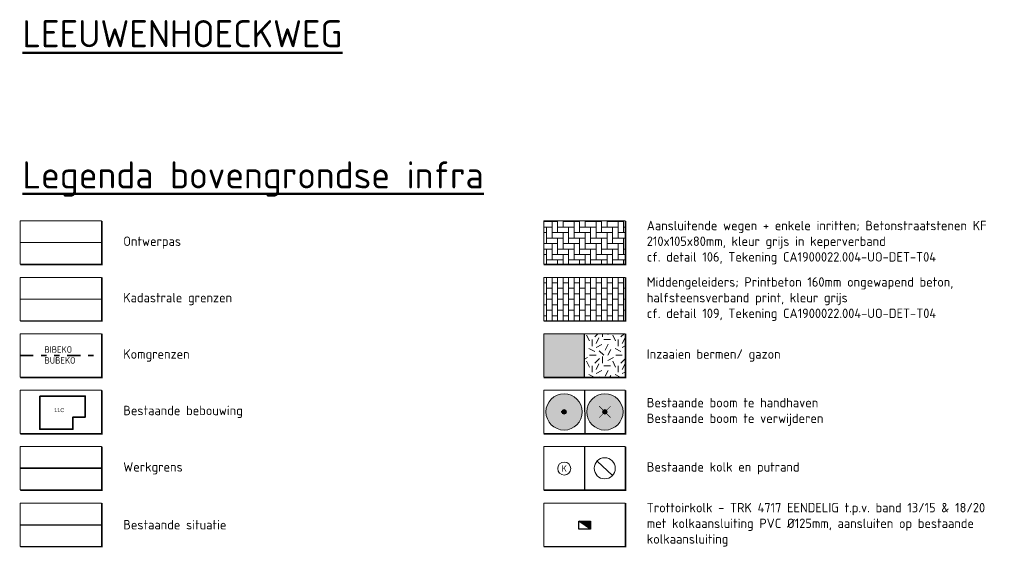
# Model space of a CAD drawing. Header units: metres. Extents: x 163543 to 168130, y 402678 to 405437.
# Tile 223 of 256: x 167416 to 167454, y 403684 to 403704. Entities that reach past the tile are written whole.
import ezdxf
from ezdxf.enums import TextEntityAlignment as Align

# ---------------------------------------------------------------- set-up
doc = ezdxf.new("R2010")
doc.units = ezdxf.units.M
doc.linetypes.add('X-CA190022.004-UO-TXT_Legenda$0$AL-TEKENBLADGRENS', pattern=[11.5, 2.5, -1.5, 1, -1.5, 1, -1.5, 2.5])
doc.linetypes.add('X-CA190022.004-UO-TXT_Legenda$0$AM-AS', pattern=[16, 10, -2, 2, -2])
doc.layers.get('0').update_dxf_attribs({"lineweight": 25})
doc.layers.add('X-CA190022.004-UO-TXT_Legenda$0$B-WE-GR-BOOM-S AFKOMSTIG UIT DTM_v0.4', color=252, linetype='Continuous')
doc.layers.add('X-CA190022.004-UO-TXT_Legenda$0$V-WE-GR-BOOM-S', color=1, linetype='Continuous')
for name, color, linetype, lineweight in [('X-CA190022.004-UO-TXT_Legenda$0$B-WE-KG-GRENS_PERCEEL-GV', 150, 'Continuous', 9), ('X-CA190022.004-UO-TXT_Legenda$0$GE_4502_GBKN_Huisnummer_Lijn_GEM', 202, 'Continuous', 0), ('X-CA190022.004-UO-TXT_Legenda$0$GE_601_PNDgrondvlakpand_Vlak_MV_GEM', 34, 'Continuous', 35), ('X-CA190022.004-UO-TXT_Legenda$0$KOLK INMETING', 251, 'Continuous', 18), ('X-CA190022.004-UO-TXT_Legenda$0$N-WE-AM-AS_WEG-G', 10, 'X-CA190022.004-UO-TXT_Legenda$0$AM-AS', 18), ('X-CA190022.004-UO-TXT_Legenda$0$N-WE-KG-GRENS_SYSTEEMGRENS-G', 7, 'X-CA190022.004-UO-TXT_Legenda$0$KG-OG', 35), ('X-CA190022.004-UO-TXT_Legenda$0$N-WE-RI-HWA_KOLK-S-COMBI 5-20 BAND', 150, 'Continuous', 25), ('X-CA190022.004-UO-TXT_Legenda$0$N-WE-VH-VERHARDING_BETONSTRAATSTEEN-A-200', 252, 'Continuous', 18), ('X-CA190022.004-UO-TXT_Legenda$0$PUTRANDEN BGT', 251, 'Continuous', 0), ('X-CA190022.004-UO-TXT_Legenda$0$X-XX-AL-LEGENDA-G', 7, 'Continuous', 18), ('X-CA190022.004-UO-TXT_Legenda$0$X-XX-AL-LEGENDA-T50', 7, 'Continuous', 50), ('X-CA190022.004-UO-TXT_Legenda$0$X-XX-AL-T18', 7, 'Continuous', 18), ('X-CA190022.004-UO-TXT_Legenda$0$X-XX-AL-VERWIJZING_KOMGRENS-G', 242, 'X-CA190022.004-UO-TXT_Legenda$0$AL-TEKENBLADGRENS', 35)]:
    doc.layers.add(name, color=color, linetype=linetype, lineweight=lineweight)
doc.layers.add('X-CA190022.004-UO-TXT_Legenda$0$N-GV-GR-GRAS-A-200', color=62, linetype='Continuous', lineweight=18, transparency=0.5)
doc.layers.add('X-CA190022.004-UO-TXT_Legenda$0$N-WE-GR-GROENSTROOK-A', color=62, linetype='Continuous', lineweight=18, transparency=0.5)
doc.styles.add('X-CA190022.004-UO-TXT_Legenda$0$BGT_NAR', font='arial.ttf', dxfattribs={"height": 1})
doc.styles.add('X-CA190022.004-UO-TXT_Legenda$0$ISOCPEUR 9 PT', font='isocpeur.ttf', dxfattribs={"height": 2.4402})
doc.styles.add('X-CA190022.004-UO-TXT_Legenda$0$NLCS-ISO-M200-T18', font='NLCS-ISO.ttf', dxfattribs={"height": 0.36})
doc.styles.add('X-CA190022.004-UO-TXT_Legenda$0$NLCS-ISO-M200-T35', font='NLCS-ISO.ttf', dxfattribs={"height": 0.7})
doc.styles.add('X-CA190022.004-UO-TXT_Legenda$0$NLCS-ISO-M500-T50', font='NLCS-ISO.ttf', dxfattribs={"height": 2.5})
doc.linetypes.add('X-CA190022.004-UO-TXT_Legenda$0$KG-OG', pattern='A,5.5,-1.5,[2,NLCS.SHX,S=0.5,R=0,X=0,Y=0],-1.5', length=8.5)

# ---------------------------------------------------------------- blocks, each defined once
blk = doc.blocks.new('X-CA190022.004-UO-TXT_Legenda$0$IMGEOInspectierioolput')
at = {"flags": 128}
blk.add_lwpolyline([(-8.2, 7.7), (8.2, -7.7)], dxfattribs=at)
blk.add_circle((0, 0), 11.2)
blk = doc.blocks.new('X-CA190022.004-UO-TXT_Legenda$0$kolk 1.03')
blk.add_circle((0, 0), 0.25)
at = {"insert": (0, 0), "char_height": 0.244, "attachment_point": 5, "style": 'X-CA190022.004-UO-TXT_Legenda$0$ISOCPEUR 9 PT'}
blk.add_mtext_dynamic_manual_height_columns('K', width=0.25229, gutter_width=12.201, heights=[0], dxfattribs=at)
blk = doc.blocks.new('X-CA190022.004-UO-TXT_Legenda$0$SGR-BOOM_01-SO')
at = {"linetype": 'ByBlock', "lineweight": 18}
h = blk.add_hatch(color=0, dxfattribs=at)
h.dxf.hatch_style = 1
edge = h.paths.add_edge_path()
edge.add_arc((0, 0), 0.25, 0, 360)
at = {"color": 0, "linetype": 'ByBlock', "lineweight": 18}
for radius in [2, 0.25]:
    blk.add_circle((0, 0), radius, dxfattribs=at)
blk = doc.blocks.new('X-CA190022.004-UO-TXT_Legenda$0$IMGEOBoom')
at = {"transparency": 33554457}
h = blk.add_hatch(color=256, dxfattribs=at)
h.dxf.hatch_style = 1
edge = h.paths.add_edge_path()
edge.add_arc((0, 0), 100, 0, 360)
edge = h.paths.add_edge_path(flags=17)
edge.add_arc((0, 0), 12.5, 0, 360)
h = blk.add_hatch()
h.set_pattern_fill('ANGLE', color=256)
h.set_pattern_definition([(0, (0, 0), (0, 6.985), [5.08, -1.905]), (90, (0, 0), (-6.985, 4e-16), [5.08, -1.905])])
edge = h.paths.add_edge_path(flags=17)
edge.add_arc((0, 0), 12.5, 0, 360)
at = {"layer": 'X-CA190022.004-UO-TXT_Legenda$0$N-GV-GR-GRAS-A-200'}
h = blk.add_hatch(color=256, dxfattribs=at)
h.dxf.hatch_style = 1
edge = h.paths.add_edge_path(flags=17)
edge.add_arc((0, 0), 12.5, 0, 360)
at = {"xscale": 50, "yscale": 50, "zscale": 50}
blk.add_blockref('X-CA190022.004-UO-TXT_Legenda$0$SGR-BOOM_01-SO', (0, 0), dxfattribs=at)
blk = doc.blocks.new('X-CA190022.004-UO-TXT_Legenda$0$Te verwijderen boom')
at = {"ltscale": 0.1, "const_width": 0.05, "flags": 128}
for points in [[(-0.53, 0.53), (0.53, -0.53)], [(0.53, 0.53), (-0.53, -0.53)]]:
    blk.add_lwpolyline(points, dxfattribs=at)
blk = doc.blocks.new('X-CA190022.004-UO-TXT_Legenda$0$N-SRI-KOLK_TROTTOIR-SO')
blk.add_hatch(color=256).paths.add_polyline_path([(1.125, 1.5), (-1.125, 1.5), (-1.125, 0)])
blk.add_line((-1.125, 0), (1.125, 1.5))
at = {"flags": 128}
blk.add_lwpolyline([(-1.125, 0), (1.125, 0), (1.125, 1.5), (-1.125, 1.5)], close=True, dxfattribs=at)
blk = doc.blocks.new('X-CA190022.004-UO-TXT_Legenda$0$blokje legenda')
at = {"layer": 'X-CA190022.004-UO-TXT_Legenda$0$X-XX-AL-LEGENDA-G', "const_width": 0.1, "flags": 128}
blk.add_lwpolyline([(7.55, 0), (7.55, -4.05), (0, -4.05)], dxfattribs=at)
at = {"layer": 'X-CA190022.004-UO-TXT_Legenda$0$X-XX-AL-LEGENDA-G', "flags": 128}
blk.add_lwpolyline([(0, 0), (0, -4), (7.5, -4), (7.5, 0)], close=True, dxfattribs=at)

msp = doc.modelspace()

# ---------------------------------------------------------------- hatches: boundary and pattern name
at = {"layer": 'X-CA190022.004-UO-TXT_Legenda$0$N-GV-GR-GRAS-A-200'}
h = msp.add_hatch(dxfattribs=at)
h.set_pattern_fill('AGR-GRAS_02-SO', color=256, scale=0.1, pattern_type=2)
h.set_pattern_definition([(0, (-0.0556, 267.2943), (1, 1), [0.25, -0.75]), (0, (0.4944, 267.8943), (1, 1), [0.25, -0.75]), (90, (0.0444, 267.6443), (-1, 1), [0.25, -0.75]), (90, (0.4444, 267.9943), (-1, 1), [0.25, -0.75]), (45, (0.1444, 267.9943), (0, 1), [0.25, -1.164213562]), (135, (0.4944, 267.2943), (-1, 0), [0.25, -1.164213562]), (26.5650512, (0.19438, 267.59433), (1, 4e-10), [0.25, -1.986067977]), (26.5650512, (0.64438, 268.09433), (1, 4e-10), [0.25, -1.986067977]), (63.43494882, (0.64438, 267.29433), (5e-11, 1), [0.25, -1.986067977]), (63.43494882, (0.19438, 267.74433), (5e-11, 1), [0.25, -1.986067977]), (63.43494882, (0.54438, 267.49433), (5e-11, 1), [0.25, -1.986067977]), (116.5650512, (-0.05562, 267.84433), (-4e-10, 1), [0.25, -1.986067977]), (153.43494882, (0.14438, 267.44433), (-1, 5e-11), [0.25, -1.986067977])])
h.paths.add_polyline_path([(167437.75, 403690.459), (167439.306, 403690.459), (167439.306, 403692.118), (167437.75, 403692.118)])
at = {"layer": 'X-CA190022.004-UO-TXT_Legenda$0$N-WE-GR-GROENSTROOK-A'}
h = msp.add_hatch(color=256, dxfattribs=at)
h.dxf.hatch_style = 1
h.paths.add_polyline_path([(167437.75, 403690.459), (167437.75, 403692.118), (167436.195, 403692.118), (167436.195, 403690.459)])
at = {"layer": 'X-CA190022.004-UO-TXT_Legenda$0$N-WE-VH-VERHARDING_BETONSTRAATSTEEN-A-200'}
h = msp.add_hatch(dxfattribs=at)
h.set_pattern_fill('AVH-BSS_KEIFORMAAT_KEPER', color=256, scale=2, pattern_type=2)
h.set_pattern_definition([(0, (-0.05562, 252.18217), (0.21, 0.21), [0.63, -0.21]), (270, (-0.05562, 252.60217), (0.21, 0.21), [0.63, -0.21])])
h.paths.add_polyline_path([(167439.306, 403696.435), (167436.195, 403696.435), (167436.195, 403694.776), (167439.306, 403694.776)])
at = {"layer": 'X-CA190022.004-UO-TXT_Legenda$0$N-WE-VH-VERHARDING_BETONSTRAATSTEEN-A-200', "ltscale": 2}
h = msp.add_hatch(dxfattribs=at)
h.set_pattern_fill('AVH-BSS_KEIFORMAAT_HALFST', color=256, scale=2, pattern_type=2)
h.set_pattern_definition([(0, (-0.05562, 258.65881), (0.21, 0.21), [0.21, -0.21]), (90, (-0.05562, 258.65881), (-0.21, 1e-17), [])])
h.paths.add_polyline_path([(167436.195, 403694.276), (167436.195, 403692.618), (167439.306, 403692.618), (167439.306, 403694.276)])

# ---------------------------------------------------------------- linework, layer by layer
at = {"flags": 128}
msp.add_lwpolyline([(167437.75, 403690.438), (167437.75, 403692.118)], dxfattribs=at)
at = {"color": 7, "flags": 128}
for points in [[(167437.75, 403689.959), (167437.761, 403688.279)], [(167437.75, 403687.8), (167437.75, 403686.141)]]:
    msp.add_lwpolyline(points, dxfattribs=at)
at = {"color": 253, "flags": 128}
msp.add_lwpolyline([(167416.168, 403684.811), (167419.299, 403684.801)], dxfattribs=at)
at = {"layer": 'X-CA190022.004-UO-TXT_Legenda$0$B-WE-KG-GRENS_PERCEEL-GV', "flags": 128}
msp.add_lwpolyline([(167416.168, 403693.447), (167419.279, 403693.447)], dxfattribs=at)
at = {"layer": 'X-CA190022.004-UO-TXT_Legenda$0$GE_601_PNDgrondvlakpand_Vlak_MV_GEM', "flags": 128}
msp.add_lwpolyline([(167416.917, 403689.732), (167416.917, 403688.466), (167418.183, 403688.466), (167418.183, 403688.931), (167418.656, 403688.931), (167418.656, 403689.732)], close=True, dxfattribs=at)
at = {"layer": 'X-CA190022.004-UO-TXT_Legenda$0$N-WE-AM-AS_WEG-G', "ltscale": 0.4, "flags": 128}
msp.add_lwpolyline([(167416.168, 403695.606), (167419.279, 403695.606)], dxfattribs=at)
at = {"layer": 'X-CA190022.004-UO-TXT_Legenda$0$N-WE-KG-GRENS_SYSTEEMGRENS-G', "ltscale": 0.35, "flags": 128}
msp.add_lwpolyline([(167416.168, 403686.97), (167419.279, 403686.97)], dxfattribs=at)
at = {"layer": 'X-CA190022.004-UO-TXT_Legenda$0$X-XX-AL-VERWIJZING_KOMGRENS-G', "ltscale": 0.2}
msp.add_lwpolyline([(167416.168, 403691.288), (167419.279, 403691.288)], dxfattribs=at)

# ---------------------------------------------------------------- block references
at = {"xscale": 0.41472, "yscale": 0.41472, "zscale": 0.41472}
for p in [(167416.168, 403696.435), (167436.195, 403696.435), (167416.168, 403694.276), (167436.195, 403694.276), (167416.168, 403692.118), (167436.195, 403692.118), (167416.168, 403689.959), (167436.195, 403689.959), (167416.168, 403687.8), (167436.195, 403687.8), (167416.168, 403685.641), (167436.195, 403685.641)]:
    msp.add_blockref('X-CA190022.004-UO-TXT_Legenda$0$blokje legenda', p, dxfattribs=at)
at = {"layer": 'X-CA190022.004-UO-TXT_Legenda$0$B-WE-GR-BOOM-S AFKOMSTIG UIT DTM_v0.4', "linetype": 'ByBlock', "lineweight": -2, "xscale": 0.006960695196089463, "yscale": 0.006960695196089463, "zscale": 0.006960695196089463}
for p in [(167436.973, 403689.129), (167438.533, 403689.129)]:
    msp.add_blockref('X-CA190022.004-UO-TXT_Legenda$0$IMGEOBoom', p, dxfattribs=at)
at = {"layer": 'X-CA190022.004-UO-TXT_Legenda$0$KOLK INMETING', "linetype": 'ByBlock', "lineweight": -2}
msp.add_blockref('X-CA190022.004-UO-TXT_Legenda$0$kolk 1.03', (167436.978, 403686.96), dxfattribs=at)
at = {"layer": 'X-CA190022.004-UO-TXT_Legenda$0$N-WE-RI-HWA_KOLK-S-COMBI 5-20 BAND', "xscale": -0.2, "yscale": 0.2, "zscale": 0.2}
msp.add_blockref('X-CA190022.004-UO-TXT_Legenda$0$N-SRI-KOLK_TROTTOIR-SO', (167437.761, 403684.643), dxfattribs=at)
at = {"layer": 'X-CA190022.004-UO-TXT_Legenda$0$PUTRANDEN BGT', "xscale": 0.036, "yscale": 0.036, "zscale": 0.025}
msp.add_blockref('X-CA190022.004-UO-TXT_Legenda$0$IMGEOInspectierioolput', (167438.528, 403686.97), dxfattribs=at)
at = {"layer": 'X-CA190022.004-UO-TXT_Legenda$0$V-WE-GR-BOOM-S', "xscale": 0.41472, "yscale": 0.41472, "zscale": 0.41472}
msp.add_blockref('X-CA190022.004-UO-TXT_Legenda$0$Te verwijderen boom', (167438.533, 403689.129), dxfattribs=at)

# ---------------------------------------------------------------- texts
at = {"layer": 'X-CA190022.004-UO-TXT_Legenda$0$GE_4502_GBKN_Huisnummer_Lijn_GEM', "color": 7, "style": 'X-CA190022.004-UO-TXT_Legenda$0$BGT_NAR'}
msp.add_text('11C', height=0.15, dxfattribs=at).set_placement((167417.66, 403689.195), align=Align.MIDDLE_CENTER)
at = {"layer": 'X-CA190022.004-UO-TXT_Legenda$0$X-XX-AL-LEGENDA-T50', "char_height": 1.0368, "attachment_point": 1, "style": 'X-CA190022.004-UO-TXT_Legenda$0$NLCS-ISO-M500-T50'}
for s, insert in [('{\\LLEEUWENHOECKWEG}', (167416.251, 403704.119)), ('{\\LLegenda bovengrondse infra}', (167416.251, 403698.716))]:
    msp.add_mtext_dynamic_manual_height_columns(s, width=18.61612, gutter_width=3.629, heights=[0], dxfattribs=dict(at, insert=insert))
at = {"layer": 'X-CA190022.004-UO-TXT_Legenda$0$X-XX-AL-T18', "char_height": 0.36, "attachment_point": 4, "style": 'X-CA190022.004-UO-TXT_Legenda$0$NLCS-ISO-M200-T18'}
for s, width, insert in [('Aansluitende wegen + enkele inritten; Betonstraatstenen KF 210x105x80mm, kleur grijs in keperverband \\Pcf. detail 106, Tekening CA1900022.004-UO-DET-T04', 15.53474, (167440.135, 403695.606)), ('Ontwerpas', 7.94531, (167420.108, 403695.606)), ('Middengeleiders; Printbeton 160mm ongewapend beton, halfsteensverband print, kleur grijs \\Pcf. detail 109, Tekening CA1900022.004-UO-DET-T04', 14.83137, (167440.135, 403693.447)), ('Kadastrale grenzen', 7.94531, (167420.108, 403693.447)), ('Komgrenzen', 7.94531, (167420.108, 403691.288)), ('\\A1;Inzaaien bermen/ gazon', 13.00773, (167440.135, 403691.288)), ('Bestaande boom te handhaven\\PBestaande boom te verwijderen', 9.90017, (167440.135, 403689.129)), ('Bestaande bebouwing', 7.94531, (167420.108, 403689.129)), ('Werkgrens', 10.08852, (167420.108, 403686.97)), ('Bestaande kolk en putrand', 10.08852, (167440.135, 403686.97)), ('\\A1;Trottoirkolk - TRK 4717 EENDELIG t.p.v. band 13/15 & 18/20 \\Pmet kolkaansluiting PVC %%C125mm, aansluiten op bestaande kolkaansluiting', 14.04163, (167440.135, 403684.811)), ('Bestaande situatie', 10.08852, (167420.108, 403684.811))]:
    msp.add_mtext_dynamic_manual_height_columns(s, width=width, gutter_width=2.592, heights=[0], dxfattribs=dict(at, insert=insert))
at = {"layer": 'X-CA190022.004-UO-TXT_Legenda$0$X-XX-AL-VERWIJZING_KOMGRENS-G', "insert": (167417.095, 403691.641), "char_height": 0.25, "attachment_point": 1, "style": 'X-CA190022.004-UO-TXT_Legenda$0$NLCS-ISO-M200-T35'}
msp.add_mtext_dynamic_manual_height_columns('BIBEKO\\PBUBEKO', width=11.69828, gutter_width=2.5, heights=[0], dxfattribs=at)

doc.saveas('drawing.dxf')
